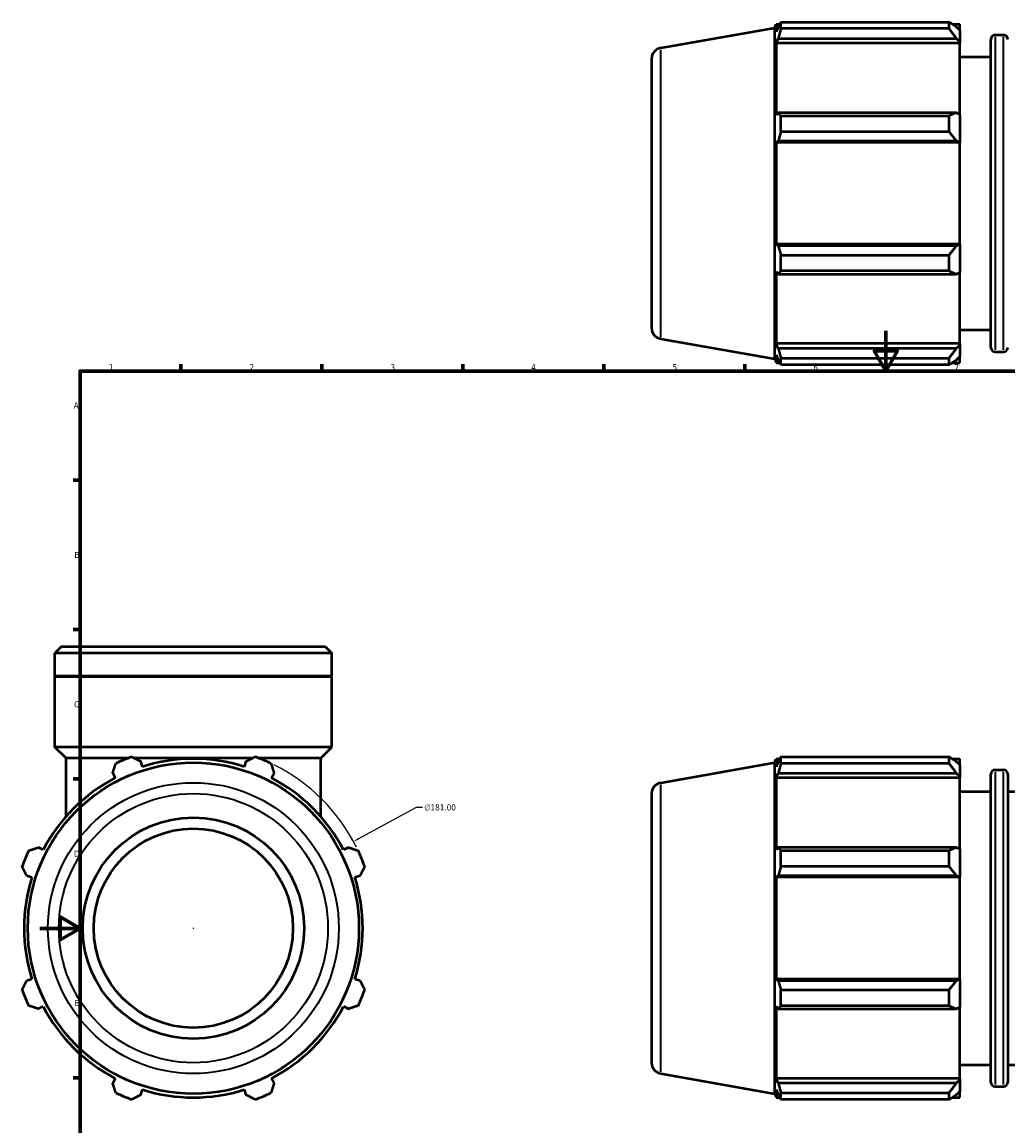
# Model space of a CAD drawing. Header units: millimetres. Extents: x -9 to 1275, y -434 to 882.
# Tile 4 of 6: x -9 to 481, y 199 to 747. Entities that reach past the tile are written whole.
import ezdxf

# ---------------------------------------------------------------- set-up
doc = ezdxf.new("R2010")
doc.units = ezdxf.units.MM
for name, color, linetype, lineweight in [('Border (ANSI)', 7, 'Continuous', 70), ('Dimension (ANSI)', 7, 'Continuous', 25), ('Visible (ANSI)', 7, 'Continuous', 50), ('Visible Narrow (ANSI)', 7, 'Continuous', 35)]:
    doc.layers.add(name, color=color, linetype=linetype, lineweight=lineweight)
doc.styles.add('Note Text (ANSI)', font='tahoma.ttf')
doc.dimstyles.new('Default - mm (ANSI)', dxfattribs={"dimtxt": 3.048, "dimasz": 2.5, "dimexe": 3.175, "dimexo": 1.6002, "dimgap": 0.8, "dimtad": 0, "dimtoh": 1, "dimrnd": 1e-08, "dimzin": 4, "dimdsep": 46, "dimtxsty": 'Note Text (ANSI)', "dimcen": 0.09, "dimdle": 10, "dimclrd": 256, "dimclre": 256, "dimclrt": 256, "dimadec": 1, "dimazin": 1, "dimtfac": 1, "dimtofl": 0, "dimtmove": 0, "dimatfit": 3, "dimfxl": 1, "dimtolj": 1, "dimtzin": 4, "dimlwd": -1, "dimlwe": -1, "dimarcsym": 0})

# ---------------------------------------------------------------- blocks, each defined once
blk = doc.blocks.new('Borders Default Border')
at = {"layer": 'Border (ANSI)'}
for p, q in [((70.08, 574), (70.08, 577.45)), ((140.17, 574), (140.17, 577.45)), ((210.25, 574), (210.25, 577.45)), ((280.33, 574), (280.33, 577.45)), ((350.42, 574), (350.42, 577.45)), ((490.58, 574), (490.58, 577.45)), ((560.67, 574), (560.67, 577.45)), ((630.75, 574), (630.75, 577.45)), ((700.83, 574), (700.83, 577.45)), ((770.92, 574), (770.92, 577.45)), ((20, 519.75), (16.55, 519.75)), ((821, 519.75), (824.45, 519.75)), ((20, 445.5), (16.55, 445.5)), ((821, 445.5), (824.45, 445.5)), ((20, 371.25), (16.55, 371.25)), ((821, 371.25), (824.45, 371.25)), ((20, 222.75), (16.55, 222.75)), ((821, 222.75), (824.45, 222.75)), ((20, 148.5), (16.55, 148.5)), ((821, 148.5), (824.45, 148.5)), ((20, 74.25), (16.55, 74.25)), ((821, 74.25), (824.45, 74.25)), ((70.08, 20), (70.08, 16.55)), ((140.17, 20), (140.17, 16.55)), ((210.25, 20), (210.25, 16.55)), ((280.33, 20), (280.33, 16.55)), ((350.42, 20), (350.42, 16.55)), ((490.58, 20), (490.58, 16.55)), ((560.67, 20), (560.67, 16.55)), ((630.75, 20), (630.75, 16.55)), ((700.83, 20), (700.83, 16.55)), ((770.92, 20), (770.92, 16.55))]:
    blk.add_line(p, q, dxfattribs=at)
at = {"layer": 'Border (ANSI)', "flags": 128}
for points in [[(420.5, 594), (420.5, 574), (414.73, 584), (426.27, 584), (420.5, 574)], [(20, 20), (20, 574), (821, 574), (821, 20), (20, 20)], [(0, 297), (20, 297), (10, 302.77), (10, 291.23), (20, 297)], [(841, 297), (821, 297), (831, 302.77), (831, 291.23), (821, 297)], [(420.5, 0), (420.5, 20), (414.73, 10), (426.27, 10), (420.5, 20)]]:
    blk.add_lwpolyline(points, dxfattribs=at)
at = {"layer": 'Border (ANSI)', "attachment_point": 7, "style": 'Note Text (ANSI)'}
for s, insert, char_height in [('1', (34.35, 574.4), 3.05), ('2', (104.2, 574.4), 3.05), ('3', (174.26, 574.34), 3.05), ('4', (244.23, 574.4), 3.05), ('5', (314.48, 574.34), 3.05), ('6', (384.49, 574.34), 3.05), ('7', (454.6, 574.4), 3.05), ('8', (524.63, 574.33), 3.05), ('9', (594.7, 574.34), 3.05), ('10', (663.96, 574.34), 3.048), ('11', (734.04, 574.4), 3.048), ('12', (804.13, 574.4), 3.048), ('A', (16.78, 555.35), 3.05), ('A', (821.63, 555.35), 3.05), ('B', (17.15, 481.1), 3.05), ('B', (821.99, 481.1), 3.05), ('C', (16.95, 406.8), 3.05), ('C', (821.8, 406.8), 3.05), ('D', (16.96, 332.6), 3.05), ('D', (821.81, 332.6), 3.05), ('E', (17.21, 258.35), 3.05), ('E', (822.05, 258.35), 3.05), ('F', (17.29, 184.1), 3.05), ('F', (822.14, 184.1), 3.05), ('G', (16.81, 109.79), 3.05), ('G', (821.66, 109.79), 3.05), ('H', (16.97, 35.6), 3.05), ('H', (821.81, 35.6), 3.05), ('1', (34.35, 16.55), 3.05), ('2', (104.2, 16.55), 3.05), ('3', (174.26, 16.49), 3.05), ('4', (244.23, 16.55), 3.05), ('5', (314.48, 16.49), 3.05), ('6', (384.49, 16.49), 3.05), ('7', (454.6, 16.55), 3.05), ('8', (524.63, 16.48), 3.05), ('9', (594.7, 16.49), 3.05), ('10', (663.96, 16.49), 3.048), ('11', (734.04, 16.55), 3.048), ('12', (804.13, 16.55), 3.048)]:
    blk.add_mtext(s, dxfattribs=dict(at, insert=insert, char_height=char_height))
blk = doc.blocks.new('*D14')
at = {"layer": 'Defpoints', "color": 0, "transparency": 16777216}
for p in [(155.88, 340.16), (-3.32, 254.03)]:
    blk.add_point(p, dxfattribs=at)
at = {"layer": 'Dimension (ANSI)', "transparency": 16777216}
for p, q in [((187.02, 357.01), (158.08, 341.35)), ((190.24, 357.01), (187.02, 357.01)), ((76.19, 297.09), (76.37, 297.09)), ((76.28, 297), (76.28, 297.18))]:
    blk.add_line(p, q, dxfattribs=at)
blk.add_arc((76.28, 297.09), 90.5, 26.4028, 63.7789, dxfattribs=at)
blk.add_solid([(157.88, 341.71), (158.28, 340.98), (155.88, 340.16)], dxfattribs=at)
at = {"layer": 'Dimension (ANSI)', "transparency": 16777216, "insert": (191.04, 358.65), "char_height": 3.048, "attachment_point": 1, "style": 'Note Text (ANSI)'}
blk.add_mtext('\\A1;∅181.00', dxfattribs=at)

msp = doc.modelspace()

# ---------------------------------------------------------------- linework, layer by layer
at = {"layer": 'Visible (ANSI)'}
for p, q in [((365.351, 744.656), (366.026, 746.509)), ((366.026, 746.509), (366.026, 742.613)), ((366.026, 746.509), (367.757, 746.509)), ((368.331, 744.225), (368.331, 747.498)), ((368.331, 747.498), (451.901, 747.498)), ((451.901, 744.225), (451.901, 747.498)), ((453.479, 746.509), (457.331, 746.509)), ((457.331, 743.477), (457.331, 746.509)), ((308.576, 734.645), (365.351, 744.656)), ((365.351, 580.031), (365.351, 744.656)), ((367.014, 745.203), (366.026, 742.613)), ((451.901, 744.225), (368.331, 744.225)), ((457.331, 743.477), (455.521, 745.203)), ((457.331, 743.477), (457.331, 737.802)), ((474.861, 741.079), (478.978, 741.079)), ((366.026, 736.999), (367.014, 739.407)), ((457.331, 736.999), (366.026, 736.999)), ((366.026, 736.999), (366.026, 701.207)), ((367.014, 739.407), (455.521, 739.407)), ((455.521, 739.407), (457.331, 737.802)), ((457.331, 737.802), (457.331, 736.999)), ((457.331, 701.625), (457.331, 736.999)), ((472.661, 585.809), (472.661, 738.879)), ((457.331, 730.219), (472.661, 730.219)), ((304.031, 729.229), (304.031, 595.459)), ((367.014, 702.461), (366.026, 701.207)), ((455.521, 702.461), (367.014, 702.461)), ((457.331, 701.625), (455.521, 702.461)), ((368.331, 692.988), (368.331, 700.888)), ((368.331, 700.888), (451.901, 700.888)), ((451.901, 692.988), (451.901, 700.888)), ((457.331, 701.625), (457.331, 687.925)), ((451.901, 692.988), (368.331, 692.988)), ((366.026, 687.653), (367.014, 688.469)), ((457.331, 687.653), (366.026, 687.653)), ((366.026, 687.653), (366.026, 637.035)), ((367.014, 688.469), (455.521, 688.469)), ((455.521, 688.469), (457.331, 687.925)), ((457.331, 687.925), (457.331, 687.653)), ((457.331, 637.035), (457.331, 687.653)), ((367.014, 636.219), (366.026, 637.035)), ((457.331, 637.035), (366.026, 637.035)), ((457.331, 636.763), (455.521, 636.219)), ((457.331, 637.035), (457.331, 636.763)), ((457.331, 636.763), (457.331, 623.063)), ((455.521, 636.219), (367.014, 636.219)), ((368.331, 623.799), (368.331, 631.7)), ((368.331, 631.7), (451.901, 631.7)), ((451.901, 623.799), (451.901, 631.7)), ((366.026, 623.481), (367.014, 622.227)), ((366.026, 623.481), (366.026, 587.689)), ((367.014, 622.227), (455.521, 622.227)), ((451.901, 623.799), (368.331, 623.799)), ((455.521, 622.227), (457.331, 623.063)), ((457.331, 587.689), (457.331, 623.063)), ((457.331, 594.469), (472.661, 594.469)), ((308.576, 590.042), (365.351, 580.031)), ((367.014, 585.28), (366.026, 587.689)), ((457.331, 587.689), (366.026, 587.689)), ((457.331, 587.689), (457.331, 586.886)), ((366.026, 582.074), (367.014, 579.485)), ((366.026, 582.074), (366.026, 578.179)), ((455.521, 585.28), (367.014, 585.28)), ((457.331, 586.886), (455.521, 585.28)), ((457.331, 586.886), (457.331, 581.211)), ((474.861, 583.609), (478.978, 583.609)), ((365.351, 580.031), (366.026, 578.179)), ((366.026, 578.179), (367.757, 578.179)), ((368.331, 577.19), (368.331, 580.462)), ((368.331, 580.462), (451.901, 580.462)), ((451.901, 577.19), (368.331, 577.19)), ((451.901, 577.19), (451.901, 580.462)), ((453.479, 578.179), (457.331, 578.179)), ((455.521, 579.485), (457.331, 581.211)), ((457.331, 578.179), (457.331, 581.211)), ((10.788, 437.095), (7.486, 433.793)), ((7.486, 422.395), (7.486, 433.793)), ((145.076, 433.793), (7.486, 433.793)), ((10.788, 437.095), (141.774, 437.095)), ((141.774, 437.095), (145.076, 433.793)), ((145.076, 422.395), (145.076, 433.793)), ((145.076, 422.395), (7.486, 422.395)), ((7.786, 422.095), (7.486, 422.395)), ((145.076, 422.095), (7.486, 422.095)), ((7.486, 387.095), (7.486, 422.095)), ((144.776, 422.095), (145.076, 422.395)), ((145.076, 387.095), (145.076, 422.095)), ((145.076, 387.095), (7.486, 387.095)), ((12.989, 381.591), (7.486, 387.095)), ((139.572, 381.591), (145.076, 387.095)), ((43.868, 381.591), (12.989, 381.591)), ((12.989, 352.574), (12.989, 381.591)), ((105.63, 381.591), (46.932, 381.591)), ((50.972, 377.364), (50.156, 379.954)), ((102.406, 379.954), (101.59, 377.364)), ((139.572, 381.591), (108.694, 381.591)), ((139.572, 352.574), (139.572, 381.591)), ((308.576, 369.396), (365.351, 379.407)), ((365.351, 379.407), (366.026, 381.26)), ((365.351, 214.782), (365.351, 379.407)), ((366.026, 381.26), (366.026, 377.364)), ((366.026, 381.26), (367.757, 381.26)), ((367.014, 379.954), (366.026, 377.364)), ((368.331, 382.249), (451.901, 382.249)), ((368.331, 378.976), (368.331, 382.249)), ((451.901, 378.976), (368.331, 378.976)), ((451.901, 378.976), (451.901, 382.249)), ((453.479, 381.26), (457.331, 381.26)), ((457.331, 378.227), (455.521, 379.954)), ((457.331, 378.227), (457.331, 381.26)), ((36.164, 374.158), (37.418, 371.75)), ((115.144, 371.75), (116.398, 374.158)), ((366.026, 371.75), (367.014, 374.158)), ((367.014, 374.158), (455.521, 374.158)), ((455.521, 374.158), (457.331, 372.553)), ((457.331, 378.227), (457.331, 372.553)), ((472.661, 220.56), (472.661, 373.63)), ((474.861, 375.83), (478.978, 375.83)), ((481.178, 373.63), (481.178, 220.56)), ((366.026, 371.75), (366.026, 335.958)), ((457.331, 371.75), (366.026, 371.75)), ((457.331, 372.553), (457.331, 371.75)), ((457.331, 336.376), (457.331, 371.75)), ((304.031, 363.98), (304.031, 230.21)), ((457.331, 364.97), (472.661, 364.97)), ((481.178, 364.97), (496.24, 364.97)), ((1.626, 335.958), (-0.783, 337.211)), ((153.344, 337.211), (150.936, 335.958)), ((367.014, 337.211), (366.026, 335.958)), ((455.521, 337.211), (367.014, 337.211)), ((368.331, 327.739), (368.331, 335.639)), ((368.331, 335.639), (451.901, 335.639)), ((451.901, 327.739), (451.901, 335.639)), ((457.331, 336.376), (455.521, 337.211)), ((457.331, 336.376), (457.331, 322.676)), ((451.901, 327.739), (368.331, 327.739)), ((-6.578, 323.22), (-3.989, 322.404)), ((156.55, 322.404), (159.14, 323.22)), ((366.026, 322.404), (367.014, 323.22)), ((457.331, 322.404), (366.026, 322.404)), ((366.026, 322.404), (366.026, 271.786)), ((367.014, 323.22), (455.521, 323.22)), ((455.521, 323.22), (457.331, 322.676)), ((457.331, 322.676), (457.331, 322.404)), ((457.331, 271.786), (457.331, 322.404)), ((-3.989, 271.786), (-6.578, 270.969)), ((159.14, 270.969), (156.55, 271.786)), ((367.014, 270.969), (366.026, 271.786)), ((457.331, 271.786), (366.026, 271.786)), ((455.521, 270.969), (367.014, 270.969)), ((457.331, 271.514), (455.521, 270.969)), ((457.331, 271.786), (457.331, 271.514)), ((457.331, 271.514), (457.331, 257.814)), ((368.331, 258.55), (368.331, 266.451)), ((368.331, 266.451), (451.901, 266.451)), ((451.901, 258.55), (451.901, 266.451)), ((-0.783, 256.978), (1.626, 258.232)), ((150.936, 258.232), (153.344, 256.978)), ((366.026, 258.232), (367.014, 256.978)), ((366.026, 258.232), (366.026, 222.439)), ((451.901, 258.55), (368.331, 258.55)), ((367.014, 256.978), (455.521, 256.978)), ((455.521, 256.978), (457.331, 257.814)), ((457.331, 222.439), (457.331, 257.814)), ((457.331, 229.22), (472.661, 229.22)), ((481.178, 229.22), (637.885, 229.22)), ((37.418, 222.439), (36.164, 220.031)), ((116.398, 220.031), (115.144, 222.439)), ((308.576, 224.793), (365.351, 214.782)), ((367.014, 220.031), (366.026, 222.439)), ((457.331, 222.439), (366.026, 222.439)), ((455.521, 220.031), (367.014, 220.031)), ((457.331, 221.637), (455.521, 220.031)), ((457.331, 222.439), (457.331, 221.637)), ((457.331, 221.637), (457.331, 215.962)), ((50.156, 214.236), (50.972, 216.825)), ((101.59, 216.825), (102.406, 214.236)), ((365.351, 214.782), (366.026, 212.93)), ((366.026, 216.825), (367.014, 214.236)), ((366.026, 216.825), (366.026, 212.93)), ((368.331, 211.941), (368.331, 215.213)), ((368.331, 215.213), (451.901, 215.213)), ((451.901, 211.941), (451.901, 215.213)), ((455.521, 214.236), (457.331, 215.962)), ((457.331, 212.93), (457.331, 215.962)), ((474.861, 218.36), (478.978, 218.36)), ((366.026, 212.93), (367.757, 212.93)), ((451.901, 211.941), (368.331, 211.941)), ((453.479, 212.93), (457.331, 212.93))]:
    msp.add_line(p, q, dxfattribs=at)
for radius in [82.312, 55, 49.5]:
    msp.add_circle((76.281, 297.095), radius, dxfattribs=at)
for centre, radius, start, end in [((474.861, 738.879), 2.2, 90, 180), ((478.978, 738.879), 2.2, 0, 90), ((309.531, 729.229), 5.5, 100, 180), ((309.531, 595.459), 5.5, 180, 260), ((474.861, 585.809), 2.2, 180, 270), ((478.978, 585.809), 2.2, 270, 0), ((76.281, 297.095), 90.5, 109.79198, 115.20802), ((76.281, 297.095), 84.165, 72.5, 107.5), ((76.281, 297.095), 90.5, 64.79198, 70.20802), ((474.861, 373.63), 2.2, 90, 180), ((478.978, 373.63), 2.2, 0, 90), ((76.281, 297.095), 84.165, 117.5, 152.5), ((76.281, 297.095), 84.165, 27.5, 62.5), ((309.531, 363.98), 5.5, 100, 180), ((76.281, 297.095), 90.5, 154.79198, 160.20802), ((76.281, 297.095), 90.5, 19.79198, 25.20802), ((76.281, 297.095), 84.165, 162.5, 197.5), ((76.281, 297.095), 84.165, 342.5, 17.5), ((76.281, 297.095), 90.5, 199.79198, 205.20802), ((76.281, 297.095), 90.5, 334.79198, 340.20802), ((76.281, 297.095), 84.165, 207.5, 242.5), ((76.281, 297.095), 84.165, 297.5, 332.5), ((309.531, 230.21), 5.5, 180, 260), ((474.861, 220.56), 2.2, 180, 270), ((478.978, 220.56), 2.2, 270, 0), ((76.281, 297.095), 90.5, 244.79198, 250.20802), ((76.281, 297.095), 84.165, 252.5, 287.5), ((76.281, 297.095), 90.5, 289.79198, 295.20802)]:
    msp.add_arc(centre, radius, start, end, dxfattribs=at)
for points, weights in [([(367.014, 745.203), (367.646, 746.327), (368.331, 747.498)], [1.00113706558, 1.00097701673, 1]), ([(455.521, 745.203), (453.784, 746.327), (451.901, 747.498)], [1.00625756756, 1.01197624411, 1.01689662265]), ([(368.331, 744.225), (367.646, 741.767), (367.014, 739.407)], [1, 1.00097701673, 1.00113706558]), ([(451.901, 744.225), (453.784, 741.767), (455.521, 739.407)], [1.01689662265, 1.01197624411, 1.00625756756]), ([(367.014, 702.461), (367.646, 701.691), (368.331, 700.888)], [1.00113706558, 1.00097701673, 1]), ([(455.521, 702.461), (453.784, 701.691), (451.901, 700.888)], [1.00625756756, 1.01197624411, 1.01689662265]), ([(368.331, 692.988), (367.646, 690.682), (367.014, 688.469)], [1, 1.00097701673, 1.00113706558]), ([(451.901, 692.988), (453.784, 690.682), (455.521, 688.469)], [1.01689662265, 1.01197624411, 1.00625756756]), ([(367.014, 636.219), (367.646, 634.005), (368.331, 631.7)], [1.00113706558, 1.00097701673, 1]), ([(455.521, 636.219), (453.784, 634.005), (451.901, 631.7)], [1.00625756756, 1.01197624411, 1.01689662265]), ([(368.331, 623.799), (367.646, 622.997), (367.014, 622.227)], [1, 1.00097701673, 1.00113706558]), ([(451.901, 623.799), (453.784, 622.997), (455.521, 622.227)], [1.01689662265, 1.01197624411, 1.00625756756]), ([(367.014, 585.28), (367.646, 582.921), (368.331, 580.462)], [1.00113706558, 1.00097701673, 1]), ([(455.521, 585.28), (453.784, 582.921), (451.901, 580.462)], [1.00625756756, 1.01197624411, 1.01689662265]), ([(368.331, 577.19), (367.646, 578.361), (367.014, 579.485)], [1, 1.00097701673, 1.00113706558]), ([(451.901, 577.19), (453.784, 578.361), (455.521, 579.485)], [1.01689662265, 1.01197624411, 1.00625756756]), ([(36.164, 374.158), (36.934, 376.518), (37.736, 378.976)], [1.00113706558, 1.00097701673, 1]), ([(45.637, 382.249), (47.942, 381.078), (50.156, 379.954)], [1, 1.00097701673, 1.00113706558]), ([(102.406, 379.954), (104.619, 381.078), (106.925, 382.249)], [1.00113706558, 1.00097701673, 1]), ([(114.825, 378.976), (115.628, 376.518), (116.398, 374.158)], [1, 1.00097701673, 1.00113706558]), ([(367.014, 379.954), (367.646, 381.078), (368.331, 382.249)], [1.00113706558, 1.00097701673, 1]), ([(368.331, 378.976), (367.646, 376.518), (367.014, 374.158)], [1, 1.00097701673, 1.00113706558]), ([(455.521, 379.954), (453.784, 381.078), (451.901, 382.249)], [1.00625756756, 1.01197624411, 1.01689662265]), ([(451.901, 378.976), (453.784, 376.518), (455.521, 374.158)], [1.01689662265, 1.01197624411, 1.00625756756]), ([(-5.601, 335.639), (-3.142, 336.441), (-0.783, 337.211)], [1, 1.00097701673, 1.00113706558]), ([(153.344, 337.211), (155.704, 336.441), (158.162, 335.639)], [1.00113706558, 1.00097701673, 1]), ([(367.014, 337.211), (367.646, 336.441), (368.331, 335.639)], [1.00113706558, 1.00097701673, 1]), ([(455.521, 337.211), (453.784, 336.441), (451.901, 335.639)], [1.00625756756, 1.01197624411, 1.01689662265]), ([(-6.578, 323.22), (-7.702, 325.433), (-8.873, 327.739)], [1.00113706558, 1.00097701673, 1]), ([(161.435, 327.739), (160.264, 325.433), (159.14, 323.22)], [1, 1.00097701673, 1.00113706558]), ([(368.331, 327.739), (367.646, 325.433), (367.014, 323.22)], [1, 1.00097701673, 1.00113706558]), ([(451.901, 327.739), (453.784, 325.433), (455.521, 323.22)], [1.01689662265, 1.01197624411, 1.00625756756]), ([(-8.873, 266.451), (-7.702, 268.756), (-6.578, 270.969)], [1, 1.00097701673, 1.00113706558]), ([(159.14, 270.969), (160.264, 268.756), (161.435, 266.451)], [1.00113706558, 1.00097701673, 1]), ([(367.014, 270.969), (367.646, 268.756), (368.331, 266.451)], [1.00113706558, 1.00097701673, 1]), ([(455.521, 270.969), (453.784, 268.756), (451.901, 266.451)], [1.00625756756, 1.01197624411, 1.01689662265]), ([(-0.783, 256.978), (-3.142, 257.748), (-5.601, 258.55)], [1.00113706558, 1.00097701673, 1]), ([(158.162, 258.55), (155.704, 257.748), (153.344, 256.978)], [1, 1.00097701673, 1.00113706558]), ([(368.331, 258.55), (367.646, 257.748), (367.014, 256.978)], [1, 1.00097701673, 1.00113706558]), ([(451.901, 258.55), (453.784, 257.748), (455.521, 256.978)], [1.01689662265, 1.01197624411, 1.00625756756]), ([(37.736, 215.213), (36.934, 217.671), (36.164, 220.031)], [1, 1.00097701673, 1.00113706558]), ([(116.398, 220.031), (115.628, 217.671), (114.825, 215.213)], [1.00113706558, 1.00097701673, 1]), ([(367.014, 220.031), (367.646, 217.671), (368.331, 215.213)], [1.00113706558, 1.00097701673, 1]), ([(455.521, 220.031), (453.784, 217.671), (451.901, 215.213)], [1.00625756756, 1.01197624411, 1.01689662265]), ([(50.156, 214.236), (47.942, 213.112), (45.637, 211.941)], [1.00113706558, 1.00097701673, 1]), ([(106.925, 211.941), (104.619, 213.112), (102.406, 214.236)], [1, 1.00097701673, 1.00113706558]), ([(368.331, 211.941), (367.646, 213.112), (367.014, 214.236)], [1, 1.00097701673, 1.00113706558]), ([(451.901, 211.941), (453.784, 213.112), (455.521, 214.236)], [1.01689662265, 1.01197624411, 1.00625756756])]:
    msp.add_rational_spline(points, weights, degree=2, dxfattribs=at)
at = {"layer": 'Visible Narrow (ANSI)'}
for p, q in [((474.861, 740.109), (474.861, 584.578)), ((478.978, 584.578), (478.978, 740.109)), ((308.576, 590.933), (308.576, 733.755)), ((474.861, 374.86), (474.861, 219.329)), ((478.978, 219.329), (478.978, 374.86)), ((308.576, 225.684), (308.576, 368.506))]:
    msp.add_line(p, q, dxfattribs=at)
for radius in [72.301, 66.885]:
    msp.add_circle((76.281, 297.095), radius, dxfattribs=at)

# ---------------------------------------------------------------- block references
msp.add_blockref('Borders Default Border', (0, 0))

# ---------------------------------------------------------------- dimensions: what is measured, and where the dimension line sits
at = {"layer": 'Dimension (ANSI)'}
dim = msp.add_diameter_dim_2p(p1=(-3.318, 254.033), p2=(155.879, 340.157), dimstyle='Default - mm (ANSI)', override={"dimtih": 1, "dimdec": 2, "dimlfac": 1, "dimtp": 0, "dimtm": 0, "dimtdec": 2}, dxfattribs=at)
dim.commit()
dim.dimension.update_dxf_attribs({"geometry": '*D14', "text_midpoint": (198.885, 357.006), "dimtype": 163})

doc.saveas('drawing.dxf')
